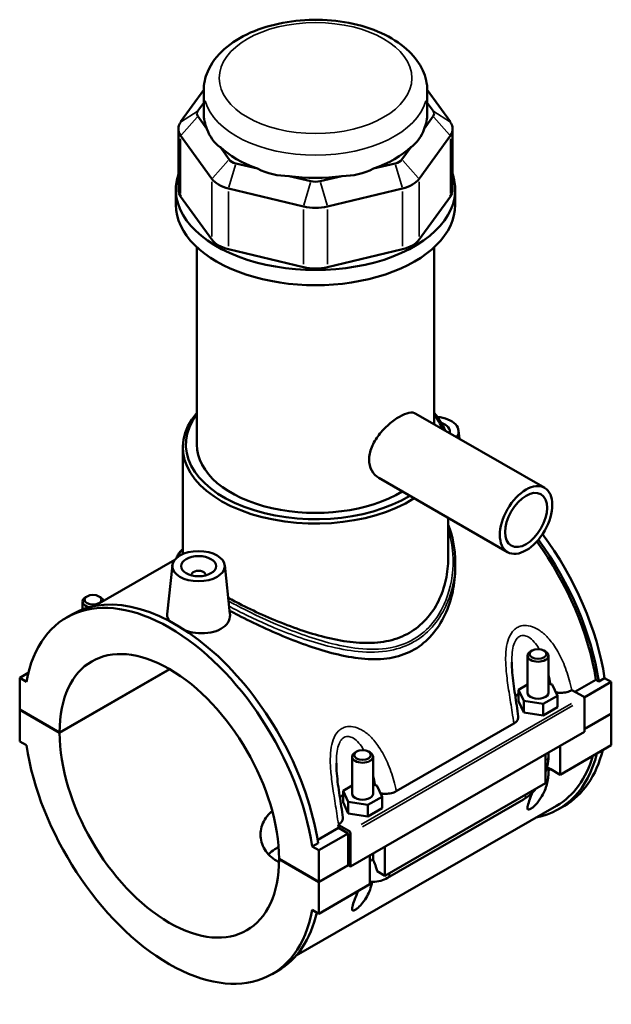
# Model space of a CAD drawing. Header units: inches. Extents: x 0.1 to 46.1, y -0.2 to 46.5.
# Tile 6 of 6: x 39.5 to 46.1, y 35.5 to 46.5. Entities that reach past the tile are written whole.
import ezdxf

# ---------------------------------------------------------------- set-up
doc = ezdxf.new("R2010")
doc.units = ezdxf.units.IN
doc.header["$MEASUREMENT"] = 0
doc.layers.add('Visible (ANSI)', color=7, linetype='Continuous', lineweight=50)
doc.layers.add('Visible Narrow (ANSI)', color=7, linetype='Continuous', lineweight=35)

msp = doc.modelspace()

# ---------------------------------------------------------------- linework, layer by layer
at = {"layer": 'Visible (ANSI)'}
for p, q in [((41.565, 45.74), (41.306, 45.379)), ((44.339, 45.379), (44.08, 45.74)), ((41.565, 45.474), (41.565, 45.73)), ((44.08, 45.474), (44.08, 45.73)), ((41.5, 45.505), (41.565, 45.595)), ((44.08, 45.595), (44.145, 45.505)), ((41.601, 45.303), (41.5, 45.443)), ((44.145, 45.443), (44.044, 45.303)), ((41.28, 45.302), (41.28, 44.619)), ((44.365, 45.302), (44.365, 44.619)), ((41.306, 45.226), (41.656, 44.74)), ((43.989, 44.74), (44.339, 45.226)), ((41.85, 44.957), (41.749, 45.098)), ((43.897, 45.098), (43.795, 44.957)), ((42.169, 44.855), (41.925, 44.914)), ((43.72, 44.914), (43.476, 44.855)), ((42.769, 44.712), (42.525, 44.77)), ((43.12, 44.77), (42.876, 44.712)), ((41.845, 44.631), (42.689, 44.429)), ((42.956, 44.429), (43.8, 44.631)), ((41.251, 44.448), (41.251, 44.619)), ((41.656, 44.056), (41.306, 44.542)), ((44.339, 44.542), (43.989, 44.056)), ((44.394, 44.448), (44.394, 44.619)), ((41.487, 41.751), (41.487, 43.971)), ((44.158, 41.98), (44.158, 43.971)), ((42.689, 43.746), (41.845, 43.947)), ((43.8, 43.947), (42.956, 43.746)), ((43.952, 42.098), (45.4, 41.265)), ((44.432, 41.908), (44.442, 41.816)), ((41.33, 40.518), (41.33, 41.722)), ((43.536, 41.375), (44.983, 40.542)), ((44.315, 40.473), (44.315, 40.926)), ((41.24, 40.455), (40.34, 39.937)), ((44.394, 40.428), (44.394, 40.365)), ((41.213, 40.393), (41.154, 39.845)), ((41.802, 40.393), (41.86, 39.848)), ((41.429, 40.279), (41.429, 40.286)), ((41.586, 40.279), (41.586, 40.286)), ((40.202, 39.898), (40.202, 39.986)), ((40.253, 40.043), (40.236, 40.034)), ((40.387, 40.043), (40.404, 40.034)), ((40.023, 39.807), (40.089, 39.844)), ((45.258, 39.434), (45.241, 39.424)), ((45.392, 39.434), (45.409, 39.424)), ((45.207, 38.96), (45.207, 39.376)), ((45.443, 38.96), (45.443, 39.376)), ((39.944, 38.513), (41.182, 39.226)), ((41.185, 39.224), (39.944, 38.51)), ((39.496, 39.126), (39.592, 39.182)), ((39.571, 39.083), (39.496, 39.126)), ((39.496, 39.126), (39.496, 38.771)), ((45.741, 38.97), (45.976, 39.106)), ((46.009, 39.087), (45.976, 39.106)), ((46.074, 39.125), (46.009, 39.087)), ((46.074, 39.125), (46.149, 39.081)), ((45.207, 39.052), (45.105, 38.994)), ((45.105, 38.994), (45.164, 38.867)), ((45.105, 38.865), (45.105, 38.994)), ((45.486, 39.052), (45.443, 39.059)), ((45.544, 38.926), (45.486, 39.052)), ((45.704, 38.988), (45.707, 38.99)), ((45.707, 38.99), (45.835, 38.916)), ((45.844, 38.906), (46.149, 39.081)), ((46.149, 39.081), (46.149, 38.726)), ((45.384, 38.833), (45.544, 38.926)), ((45.544, 38.797), (45.544, 38.926)), ((45.848, 38.892), (45.848, 38.521)), ((39.496, 38.771), (39.944, 38.513)), ((39.496, 38.768), (39.498, 38.769)), ((39.496, 38.768), (39.496, 38.412)), ((39.944, 38.51), (39.496, 38.768)), ((45.105, 38.865), (45.164, 38.738)), ((45.164, 38.867), (45.384, 38.833)), ((45.164, 38.738), (45.164, 38.867)), ((45.384, 38.705), (45.384, 38.833)), ((45.384, 38.705), (45.544, 38.797)), ((45.164, 38.738), (45.384, 38.705)), ((45.848, 38.553), (46.149, 38.726)), ((46.149, 38.723), (45.848, 38.55)), ((46.147, 38.724), (46.149, 38.723)), ((46.149, 38.723), (46.149, 38.368)), ((43.731, 37.852), (45.053, 38.613)), ((45.848, 38.521), (43.218, 37.006)), ((39.496, 38.412), (39.571, 38.369)), ((45.575, 38.037), (46.149, 38.368)), ((45.575, 38.363), (45.575, 38.037)), ((43.234, 38.24), (43.234, 37.824)), ((43.285, 38.298), (43.268, 38.288)), ((43.419, 38.298), (43.436, 38.288)), ((43.47, 38.24), (43.47, 37.824)), ((45.408, 37.941), (45.408, 38.267)), ((45.443, 38.246), (45.443, 38.287)), ((45.426, 38.123), (45.468, 38.099)), ((45.443, 38.085), (45.468, 38.099)), ((45.575, 38.037), (45.468, 38.099)), ((43.234, 37.916), (43.132, 37.858)), ((43.513, 37.916), (43.47, 37.923)), ((43.572, 37.79), (43.513, 37.916)), ((43.603, 36.901), (45.408, 37.941)), ((43.132, 37.858), (43.191, 37.731)), ((43.132, 37.729), (43.132, 37.858)), ((43.411, 37.697), (43.572, 37.79)), ((43.572, 37.661), (43.572, 37.79)), ((45.534, 37.689), (42.606, 36.003)), ((43.132, 37.729), (43.191, 37.602)), ((43.191, 37.602), (43.191, 37.731)), ((43.191, 37.731), (43.411, 37.697)), ((43.411, 37.569), (43.411, 37.697)), ((43.411, 37.569), (43.572, 37.661)), ((43.634, 36.878), (45.161, 37.758)), ((45.556, 37.649), (45.622, 37.687)), ((43.191, 37.602), (43.411, 37.569)), ((42.847, 37.304), (43.082, 37.439)), ((43.077, 37.475), (43.08, 37.477)), ((43.204, 37.401), (43.077, 37.475)), ((43.19, 37.377), (43.082, 37.439)), ((42.861, 37.188), (43.19, 37.377)), ((43.19, 37.022), (43.19, 37.377)), ((43.218, 37.006), (43.218, 37.377)), ((42.852, 37.269), (42.786, 37.231)), ((42.861, 37.188), (42.786, 37.231)), ((43.603, 37.227), (43.603, 36.901)), ((42.861, 36.833), (42.861, 37.188)), ((43.435, 36.805), (43.435, 37.131)), ((43.47, 37.151), (43.47, 37.11)), ((42.413, 37.091), (42.861, 36.833)), ((42.413, 37.088), (42.416, 37.089)), ((42.861, 36.829), (42.413, 37.088)), ((42.861, 36.833), (43.19, 37.022)), ((43.193, 37.02), (42.861, 36.829)), ((43.19, 37.022), (43.218, 37.006)), ((43.603, 36.901), (43.515, 36.951)), ((42.861, 36.474), (42.861, 36.829)), ((42.861, 36.474), (43.435, 36.805)), ((42.786, 36.517), (42.861, 36.474)), ((42.334, 35.794), (42.4, 35.832))]:
    msp.add_line(p, q, dxfattribs=at)
for centre, major_axis, ratio, start_param, end_param in [((41.629, 45.474), (-0.14, 0), 0.575862, 5.890486, 6.675884), ((42.823, 45.474), (-1.257, 0), 0.575862, 0, 0.238812), ((42.823, 45.474), (1.257, 0), 0.575862, 6.044373, 6.283185), ((44.016, 45.474), (0.14, 0), 0.575862, 5.890486, 6.675884), ((41.629, 45.302), (-0.349, 0), 0.575862, 5.890486, 6.675884), ((42.823, 46.489), (-1.09, -1.38), 0.454202, 5.999949, 6.307723), ((42.823, 46.489), (-1.09, 1.38), 0.454202, 3.117055, 3.424829), ((44.016, 45.302), (0.349, 0), 0.575862, 5.890486, 6.675884), ((42.823, 45.474), (1.257, 0), 0.575862, 3.688179, 4.165803), ((42.823, 45.474), (1.257, 0), 0.575862, 5.258975, 5.736599), ((41.979, 44.988), (-0.14, 0), 0.575862, 0.392699, 1.178097), ((42.823, 46.489), (-0.541, -1.68), 0.675468, 6.181789, 6.489562), ((42.823, 46.489), (0.541, -1.68), 0.675468, 6.076808, 6.384582), ((43.666, 44.988), (0.14, 0), 0.575862, 5.105088, 5.890486), ((42.823, 44.619), (-1.571, 0), 0.575862, 6.091532, 9.616431), ((42.823, 45.474), (1.257, 0), 0.575862, 4.473577, 4.951201), ((41.979, 44.817), (0.349, 0), 0.575862, 3.534292, 4.31969), ((42.823, 44.787), (-0.14, 0), 0.575862, 1.178097, 1.963495), ((43.666, 44.817), (0.349, 0), 0.575862, 5.105088, 5.890486), ((41.629, 44.619), (-0.349, 0), 0.575862, 0, 0.392699), ((44.016, 44.619), (0.349, 0), 0.575862, 5.890486, 6.283185), ((42.823, 44.448), (-1.571, 0), 0.575862, 0, 3.141593), ((42.823, 44.615), (0.349, 0), 0.575862, 4.31969, 5.105088), ((41.979, 44.133), (-0.349, 0), 0.575862, 0.392699, 1.178097), ((43.666, 44.133), (0.349, 0), 0.575862, 5.105088, 5.890486), ((42.823, 43.932), (-0.349, 0), 0.575862, 1.178097, 1.963495), ((42.823, 41.722), (-1.493, 0), 0.575862, 5.820231, 8.691495), ((42.823, 41.751), (-1.458, 0), 0.575862, 5.870801, 8.668678), ((42.823, 41.722), (1.493, 0), 0.575862, 0.219835, 0.462955), ((42.823, 41.751), (1.458, 0), 0.575862, 0.212742, 0.412385), ((44.138, 41.897), (0.295, 0), 0.575862, 5.899932, 7.668788), ((44.138, 41.897), (0.197, 0), 0.575862, 6.125247, 7.316584), ((42.823, 41.751), (-1.336, 0), 0.575862, 0, 2.388175), ((44.401, 39.656), (-1.133, 1.967), 0.578093, 4.122438, 4.896797), ((44.401, 39.656), (1.155, -2.006), 0.578093, 0.977004, 1.755379), ((44.467, 39.694), (-1.155, 2.006), 0.578093, 4.118597, 4.910641), ((41.507, 40.286), (-0.0787, 0), 0.575862, 2.972903, 6.451874), ((41.178, 37.8), (-1.155, 2.006), 0.578093, 4.118597, 6.880845), ((41.244, 37.838), (-1.155, 2.006), 0.578093, 4.118597, 6.283185), ((40.32, 39.986), (-0.118, 0), 0.575862, 5.50164, 7.483949), ((40.32, 39.986), (0.118, 0), 0.575862, 0.105349, 0.781546), ((41.178, 37.8), (-0.871, 1.513), 0.578093, 3.930052, 7.06939), ((45.325, 39.376), (-0.118, 0), 0.575862, 5.50164, 10.206324), ((45.325, 38.831), (0.295, 0), 0.575862, 2.40919, 2.611618), ((45.325, 38.96), (-0.118, 0), 0.575862, 0, 3.141593), ((45.835, 38.9), (-0.0098, 0.0171), 0.578093, 3.928925, 5.499721), ((41.178, 37.8), (0.871, -1.513), 0.578093, 3.930052, 7.06939), ((41.178, 37.8), (1.155, -2.006), 0.578093, 4.118597, 6.880845), ((43.352, 38.24), (-0.118, 0), 0.575862, 5.50164, 10.206324), ((44.401, 39.656), (1.155, -2.006), 0.578093, 6.084831, 6.820591), ((44.401, 39.656), (1.133, -1.967), 0.578093, 0, 0.502834), ((44.467, 39.694), (1.155, -2.006), 0.578093, 0, 0.537406), ((45.325, 38.085), (0.118, 0), 0.575862, 6.280575, 6.830255), ((43.352, 37.695), (0.295, 0), 0.575862, 2.40919, 2.611618), ((43.352, 37.824), (-0.118, 0), 0.575862, 0, 3.141593), ((41.507, 37.99), (-1.133, 1.967), 0.578093, 4.122438, 4.140144), ((43.204, 37.385), (0.0098, -0.0171), 0.578093, 0.787332, 2.358128), ((41.244, 37.838), (1.155, -2.006), 0.578093, 0, 0.556744)]:
    msp.add_ellipse(centre, major_axis=major_axis, ratio=ratio, start_param=start_param, end_param=end_param, dxfattribs=at)
for centre, major_axis, ratio in [((45.191, 40.903), (0.208, 0.362), 0.578093), ((45.191, 40.903), (0.167, 0.289), 0.578093), ((41.507, 40.383), (0.295, 0), 0.575862), ((41.507, 40.383), (0.197, 0), 0.575862), ((40.32, 40.005), (0.0945, 0), 0.575862), ((45.325, 39.395), (0.0945, 0), 0.575862), ((43.352, 38.259), (0.0945, 0), 0.575862)]:
    msp.add_ellipse(centre, major_axis=major_axis, ratio=ratio, dxfattribs=at)
for points, knots in [([(44.08, 45.73), (44.08, 45.809), (44.062, 45.887), (43.993, 46.038), (43.941, 46.11), (43.8, 46.246), (43.708, 46.308), (43.497, 46.413), (43.375, 46.454), (43.12, 46.511), (42.986, 46.526), (42.718, 46.53), (42.584, 46.518), (42.327, 46.47), (42.204, 46.433), (41.98, 46.334), (41.879, 46.272), (41.715, 46.125), (41.651, 46.041), (41.581, 45.878), (41.565, 45.804), (41.565, 45.73)], [0.785398, 0.785398, 0.785398, 0.785398, 1.040225, 1.040225, 1.31996, 1.31996, 1.646599, 1.646599, 1.990549, 1.990549, 2.331714, 2.331714, 2.670691, 2.670691, 3.011318, 3.011318, 3.355304, 3.355304, 3.686145, 3.686145, 3.926991, 3.926991, 3.926991, 3.926991]), ([(43.536, 41.375), (43.535, 41.375), (43.535, 41.375), (43.503, 41.394), (43.474, 41.423), (43.435, 41.495), (43.425, 41.538), (43.425, 41.624), (43.435, 41.673), (43.474, 41.769), (43.503, 41.816), (43.567, 41.9), (43.606, 41.941), (43.688, 42.013), (43.73, 42.043), (43.804, 42.086), (43.842, 42.102), (43.905, 42.114), (43.932, 42.11), (43.952, 42.098)], [2.41106, 2.41106, 2.41106, 2.41106, 2.413135, 2.413135, 2.815418, 2.815418, 3.217702, 3.217702, 3.619986, 3.619986, 4.02227, 4.02227, 4.424412, 4.424412, 4.826553, 4.826553, 5.228695, 5.228695, 5.628762, 5.628762, 5.628762, 5.628762]), ([(44.315, 40.849), (44.324, 40.829), (44.331, 40.808), (44.347, 40.759), (44.356, 40.73), (44.37, 40.671), (44.375, 40.641), (44.385, 40.581), (44.388, 40.55), (44.393, 40.489), (44.394, 40.459), (44.394, 40.428)], [20.887553, 20.887553, 20.887553, 20.887553, 21.087728, 21.087728, 21.363015, 21.363015, 21.638302, 21.638302, 21.913589, 21.913589, 22.188876, 22.188876, 22.188876, 22.188876]), ([(41.258, 40.474), (41.261, 40.483), (41.265, 40.491), (41.276, 40.512), (41.284, 40.525), (41.304, 40.55), (41.316, 40.563), (41.33, 40.576)], [22.5468783, 22.5468783, 22.5468783, 22.5468783, 22.7532668, 22.7532668, 23.0797564, 23.0797564, 23.4261974, 23.4261974, 23.4261974, 23.4261974]), ([(44.315, 40.473), (44.315, 40.394), (44.307, 40.311), (44.27, 40.147), (44.242, 40.066), (44.168, 39.915), (44.121, 39.846), (44.01, 39.725), (43.947, 39.674), (43.878, 39.634)], [20.708259, 20.708259, 20.708259, 20.708259, 21.451401, 21.451401, 22.194543, 22.194543, 22.937684, 22.937684, 23.680826, 23.680826, 23.680826, 23.680826]), ([(44.394, 40.365), (44.394, 40.278), (44.385, 40.187), (44.347, 40.008), (44.318, 39.919), (44.239, 39.753), (44.19, 39.676), (44.074, 39.544), (44.007, 39.488), (43.934, 39.446)], [21.999673, 21.999673, 21.999673, 21.999673, 22.791458, 22.791458, 23.583244, 23.583244, 24.375029, 24.375029, 25.166814, 25.166814, 25.166814, 25.166814]), ([(43.878, 39.634), (43.809, 39.594), (43.732, 39.564), (43.566, 39.526), (43.478, 39.518), (43.294, 39.52), (43.199, 39.53), (43.01, 39.564), (42.914, 39.587), (42.731, 39.64), (42.636, 39.671), (42.446, 39.742), (42.351, 39.781), (42.167, 39.862), (42.078, 39.904), (41.941, 39.974), (41.889, 40.001), (41.841, 40.027)], [0, 0, 0, 0, 0.743142, 0.743142, 1.486283, 1.486283, 2.229425, 2.229425, 2.972566, 2.972566, 3.709476, 3.709476, 4.446386, 4.446386, 5.183296, 5.183296, 5.663758, 5.663758, 5.663758, 5.663758]), ([(43.934, 39.446), (43.86, 39.404), (43.778, 39.374), (43.603, 39.338), (43.51, 39.333), (43.317, 39.343), (43.218, 39.358), (43.019, 39.401), (42.919, 39.429), (42.727, 39.491), (42.628, 39.527), (42.429, 39.607), (42.328, 39.651), (42.135, 39.74), (42.041, 39.786), (41.92, 39.848), (41.888, 39.865), (41.857, 39.882)], [0, 0, 0, 0, 0.791785, 0.791785, 1.58357, 1.58357, 2.375355, 2.375355, 3.16714, 3.16714, 3.948281, 3.948281, 4.729422, 4.729422, 5.510563, 5.510563, 5.804123, 5.804123, 5.804123, 5.804123]), ([(41.179, 39.767), (41.162, 39.789), (41.154, 39.812), (41.153, 39.838), (41.153, 39.841), (41.154, 39.845)], [4.4241299, 4.4241299, 4.4241299, 4.4241299, 4.7497622, 4.7497622, 4.8036294, 4.8036294, 4.8036294, 4.8036294]), ([(41.86, 39.848), (41.861, 39.843), (41.861, 39.838), (41.862, 39.805), (41.853, 39.775), (41.817, 39.72), (41.79, 39.696), (41.758, 39.678)], [1.9790677, 1.9790677, 1.9790677, 1.9790677, 2.0352971, 2.0352971, 2.3748811, 2.3748811, 2.7144651, 2.7144651, 2.7144651, 2.7144651]), ([(41.758, 39.678), (41.727, 39.66), (41.687, 39.645), (41.6, 39.629), (41.552, 39.627), (41.463, 39.633), (41.416, 39.641), (41.37, 39.655), (41.367, 39.655), (41.365, 39.656)], [2.714465, 2.714465, 2.714465, 2.714465, 3.054049, 3.054049, 3.393633, 3.393633, 3.732665, 3.732665, 3.752604, 3.752604, 3.752604, 3.752604]), ([(45.103, 38.692), (45.098, 38.733), (45.092, 38.774), (45.079, 38.857), (45.073, 38.898), (45.06, 38.981), (45.054, 39.023), (45.043, 39.105), (45.039, 39.146), (45.032, 39.226), (45.03, 39.266), (45.03, 39.303)], [0.504345, 0.504345, 0.504345, 0.504345, 0.839407, 0.839407, 1.174469, 1.174469, 1.509532, 1.509532, 1.844594, 1.844594, 2.179657, 2.179657, 2.179657, 2.179657]), ([(45.527, 38.963), (45.528, 38.963), (45.529, 38.963), (45.547, 38.96), (45.565, 38.958), (45.605, 38.959), (45.628, 38.961), (45.669, 38.971), (45.688, 38.979), (45.704, 38.988)], [-0.4859574, -0.4859574, -0.4859574, -0.4859574, -0.4770763, -0.4770763, -0.3427203, -0.3427203, -0.1698946, -0.1698946, 0, 0, 0, 0]), ([(45.053, 38.613), (45.064, 38.619), (45.074, 38.627), (45.09, 38.643), (45.096, 38.652), (45.103, 38.671), (45.104, 38.682), (45.103, 38.692)], [-0.6114062, -0.6114062, -0.6114062, -0.6114062, -0.4880421, -0.4880421, -0.3645154, -0.3645154, -0.2269909, -0.2269909, -0.2269909, -0.2269909]), ([(45.408, 38.066), (45.416, 38.088), (45.423, 38.11), (45.438, 38.17), (45.443, 38.208), (45.443, 38.246)], [4.2128519, 4.2128519, 4.2128519, 4.2128519, 4.3982297, 4.3982297, 4.712389, 4.712389, 4.712389, 4.712389]), ([(43.13, 37.556), (43.125, 37.597), (43.119, 37.638), (43.106, 37.721), (43.1, 37.762), (43.087, 37.845), (43.081, 37.887), (43.07, 37.969), (43.066, 38.01), (43.059, 38.09), (43.057, 38.129), (43.057, 38.167)], [0.504013, 0.504013, 0.504013, 0.504013, 0.839076, 0.839076, 1.174138, 1.174138, 1.509201, 1.509201, 1.844263, 1.844263, 2.179325, 2.179325, 2.179325, 2.179325]), ([(45.443, 38.085), (45.443, 38.063), (45.442, 38.04), (45.435, 37.97), (45.424, 37.923), (45.399, 37.854), (45.386, 37.824), (45.36, 37.78), (45.35, 37.766), (45.329, 37.736), (45.318, 37.722), (45.296, 37.698), (45.285, 37.687), (45.268, 37.672), (45.263, 37.668), (45.252, 37.659), (45.246, 37.656), (45.236, 37.65), (45.232, 37.648), (45.224, 37.645), (45.221, 37.645), (45.213, 37.645), (45.21, 37.648), (45.206, 37.658), (45.206, 37.666), (45.209, 37.684), (45.212, 37.695), (45.222, 37.73), (45.232, 37.757), (45.247, 37.8), (45.253, 37.816), (45.26, 37.834)], [0.645958, 0.645958, 0.645958, 0.645958, 0.89701, 0.89701, 1.413207, 1.413207, 1.730061, 1.730061, 1.888488, 1.888488, 2.046915, 2.046915, 2.156349, 2.156349, 2.211065, 2.211065, 2.265782, 2.265782, 2.320499, 2.320499, 2.375216, 2.375216, 2.48465, 2.48465, 2.643077, 2.643077, 2.801504, 2.801504, 3.118358, 3.118358, 3.305644, 3.305644, 3.305644, 3.305644]), ([(45.161, 37.758), (45.194, 37.777), (45.224, 37.8), (45.269, 37.843), (45.285, 37.86), (45.3, 37.879)], [3.1415927, 3.1415927, 3.1415927, 3.1415927, 3.4557519, 3.4557519, 3.6440853, 3.6440853, 3.6440853, 3.6440853]), ([(43.554, 37.827), (43.555, 37.827), (43.557, 37.827), (43.575, 37.824), (43.592, 37.822), (43.633, 37.823), (43.655, 37.825), (43.696, 37.835), (43.715, 37.842), (43.731, 37.852)], [-0.4859574, -0.4859574, -0.4859574, -0.4859574, -0.4770763, -0.4770763, -0.3427203, -0.3427203, -0.1698946, -0.1698946, 0, 0, 0, 0]), ([(42.413, 37.054), (42.404, 37.058), (42.395, 37.063), (42.358, 37.084), (42.332, 37.103), (42.287, 37.147), (42.267, 37.171), (42.236, 37.223), (42.224, 37.251), (42.209, 37.308), (42.205, 37.337), (42.205, 37.421), (42.22, 37.48), (42.267, 37.559), (42.287, 37.584), (42.318, 37.614), (42.327, 37.622), (42.336, 37.629)], [2.29251, 2.29251, 2.29251, 2.29251, 2.385066, 2.385066, 2.68311, 2.68311, 2.981155, 2.981155, 3.279199, 3.279199, 3.577244, 3.577244, 4.173688, 4.173688, 4.47191, 4.47191, 4.582654, 4.582654, 4.582654, 4.582654]), ([(43.08, 37.477), (43.092, 37.483), (43.101, 37.491), (43.117, 37.507), (43.123, 37.516), (43.13, 37.535), (43.132, 37.546), (43.13, 37.556)], [-0.6114062, -0.6114062, -0.6114062, -0.6114062, -0.4880421, -0.4880421, -0.3645154, -0.3645154, -0.2269909, -0.2269909, -0.2269909, -0.2269909]), ([(42.408, 37.224), (42.4, 37.22), (42.393, 37.217), (42.358, 37.197), (42.333, 37.178), (42.304, 37.151), (42.299, 37.146), (42.294, 37.141)], [4.6750251, 4.6750251, 4.6750251, 4.6750251, 4.7510658, 4.7510658, 5.0480368, 5.0480368, 5.1196883, 5.1196883, 5.1196883, 5.1196883]), ([(43.47, 37.11), (43.47, 37.106), (43.47, 37.102), (43.471, 37.095), (43.471, 37.092), (43.472, 37.086), (43.472, 37.084), (43.473, 37.079), (43.474, 37.077), (43.475, 37.073), (43.476, 37.072), (43.476, 37.07)], [1.5707963, 1.5707963, 1.5707963, 1.5707963, 1.6466565, 1.6466565, 1.7225167, 1.7225167, 1.7983769, 1.7983769, 1.874237, 1.874237, 1.9500972, 1.9500972, 1.9500972, 1.9500972]), ([(43.476, 37.07), (43.486, 37.047), (43.495, 37.024), (43.507, 36.987), (43.511, 36.971), (43.515, 36.953), (43.515, 36.952), (43.515, 36.951)], [0.2316908, 0.2316908, 0.2316908, 0.2316908, 0.4109622, 0.4109622, 0.5379735, 0.5379735, 0.5459992, 0.5459992, 0.5459992, 0.5459992]), ([(43.435, 36.836), (43.445, 36.834), (43.455, 36.833), (43.496, 36.831), (43.527, 36.836), (43.584, 36.853), (43.609, 36.864), (43.634, 36.878)], [2.5722382, 2.5722382, 2.5722382, 2.5722382, 2.6487831, 2.6487831, 2.9067329, 2.9067329, 3.1415927, 3.1415927, 3.1415927, 3.1415927]), ([(43.46, 36.833), (43.454, 36.802), (43.446, 36.772), (43.427, 36.721), (43.416, 36.696), (43.388, 36.645), (43.372, 36.62), (43.338, 36.578), (43.32, 36.558), (43.296, 36.537), (43.29, 36.532), (43.279, 36.523), (43.273, 36.519), (43.263, 36.514), (43.259, 36.512), (43.251, 36.509), (43.248, 36.509), (43.24, 36.509), (43.237, 36.512), (43.233, 36.522), (43.233, 36.529), (43.236, 36.548), (43.239, 36.559), (43.249, 36.594), (43.259, 36.621), (43.277, 36.671), (43.287, 36.697), (43.297, 36.725)], [1.075991, 1.075991, 1.075991, 1.075991, 1.411813, 1.411813, 1.684395, 1.684395, 1.956976, 1.956976, 2.1465, 2.1465, 2.198734, 2.198734, 2.250969, 2.250969, 2.305685, 2.305685, 2.360402, 2.360402, 2.469836, 2.469836, 2.628263, 2.628263, 2.78669, 2.78669, 3.103544, 3.103544, 3.383072, 3.383072, 3.383072, 3.383072])]:
    msp.add_open_spline(points, degree=3, knots=knots, dxfattribs=at)
at = {"layer": 'Visible Narrow (ANSI)'}
for p, q in [((41.49, 45.498), (41.316, 45.386)), ((41.49, 45.432), (41.316, 45.236)), ((44.155, 45.498), (44.329, 45.386)), ((44.155, 45.432), (44.329, 45.236)), ((41.306, 44.576), (41.306, 45.191)), ((44.339, 45.191), (44.339, 44.576)), ((41.84, 44.946), (41.666, 44.75)), ((41.921, 44.899), (41.849, 44.645)), ((43.724, 44.899), (43.796, 44.645)), ((43.805, 44.946), (43.979, 44.75)), ((41.656, 44.705), (41.656, 44.09)), ((42.765, 44.698), (42.693, 44.444)), ((42.88, 44.698), (42.952, 44.444)), ((43.989, 44.09), (43.989, 44.705)), ((41.845, 43.981), (41.845, 44.597)), ((43.8, 44.597), (43.8, 43.981)), ((42.689, 44.395), (42.689, 43.78)), ((42.956, 43.78), (42.956, 44.395)), ((45.703, 38.84), (43.336, 37.477)), ((43.35, 37.453), (45.717, 38.816))]:
    msp.add_line(p, q, dxfattribs=at)
msp.add_ellipse((42.823, 45.873), major_axis=(1.083, 0), ratio=0.575862, dxfattribs=at)
for centre, major_axis, ratio, start_param, end_param in [((42.823, 45.73), (-1.257, 0), 0.575862, 0.15708, 2.984513), ((45.325, 38.246), (0.118, 0), 0.575862, 5.537057, 6.243915), ((45.102, 37.86), (0.059, -0.102), 0.578093, 0.039559, 0.751625), ((43.352, 37.11), (0.118, 0), 0.575862, 5.537057, 6.243915), ((43.575, 36.981), (0.059, -0.102), 0.578093, 0.039559, 0.751625)]:
    msp.add_ellipse(centre, major_axis=major_axis, ratio=ratio, start_param=start_param, end_param=end_param, dxfattribs=at)
for points, knots in [([(44.315, 40.791), (44.344, 40.705), (44.361, 40.614), (44.379, 40.361), (44.358, 40.196), (44.284, 39.983), (44.257, 39.924), (44.177, 39.784), (44.116, 39.708), (44.007, 39.613), (43.967, 39.585), (43.925, 39.561), (43.845, 39.514), (43.756, 39.483), (43.549, 39.445), (43.43, 39.445), (43.197, 39.469), (43.084, 39.492), (42.773, 39.575), (42.572, 39.649), (42.219, 39.8), (42.066, 39.874), (41.899, 39.961), (41.872, 39.976), (41.845, 39.99)], [21.113225, 21.113225, 21.113225, 21.113225, 21.958058, 21.958058, 23.435366, 23.435366, 24.023515, 24.023515, 24.918804, 24.918804, 25.373097, 25.373097, 25.373097, 26.239027, 26.239027, 27.263309, 27.263309, 28.190525, 28.190525, 29.791632, 29.791632, 31.087263, 31.087263, 31.346356, 31.346356, 31.346356, 31.346356]), ([(41.852, 39.931), (41.869, 39.922), (41.886, 39.913), (42.044, 39.831), (42.199, 39.758), (42.556, 39.608), (42.76, 39.535), (43.077, 39.456), (43.192, 39.434), (43.428, 39.412), (43.549, 39.414), (43.76, 39.454), (43.852, 39.487), (43.934, 39.534), (43.977, 39.559), (44.017, 39.588), (44.129, 39.684), (44.192, 39.761), (44.274, 39.902), (44.302, 39.961), (44.371, 40.153), (44.394, 40.291), (44.394, 40.428)], [-31.249961, -31.249961, -31.249961, -31.249961, -31.087263, -31.087263, -29.791632, -29.791632, -28.190525, -28.190525, -27.263309, -27.263309, -26.239027, -26.239027, -25.373097, -25.373097, -25.373097, -24.918804, -24.918804, -24.023515, -24.023515, -23.435366, -23.435366, -22.188876, -22.188876, -22.188876, -22.188876]), ([(45.704, 38.988), (45.696, 39.027), (45.686, 39.067), (45.656, 39.176), (45.633, 39.245), (45.577, 39.373), (45.546, 39.431), (45.48, 39.529), (45.447, 39.57), (45.379, 39.635), (45.347, 39.66), (45.281, 39.696), (45.248, 39.708), (45.189, 39.718), (45.162, 39.717), (45.121, 39.707), (45.105, 39.701), (45.091, 39.693), (45.077, 39.685), (45.064, 39.674), (45.033, 39.643), (45.017, 39.619), (44.989, 39.559), (44.979, 39.522), (44.964, 39.44), (44.961, 39.394), (44.961, 39.29), (44.965, 39.233), (44.978, 39.104), (44.988, 39.034), (45.011, 38.888), (45.024, 38.812), (45.041, 38.695), (45.047, 38.654), (45.053, 38.613)], [-6.124078, -6.124078, -6.124078, -6.124078, -5.803522, -5.803522, -5.237133, -5.237133, -4.730668, -4.730668, -4.320117, -4.320117, -3.986616, -3.986616, -3.689289, -3.689289, -3.444287, -3.444287, -3.291161, -3.291161, -3.291161, -3.138034, -3.138034, -2.893032, -2.893032, -2.595705, -2.595705, -2.262204, -2.262204, -1.851653, -1.851653, -1.345189, -1.345189, -0.7788, -0.7788, -0.458243, -0.458243, -0.458243, -0.458243]), ([(45.03, 39.303), (45.03, 39.312), (45.03, 39.321), (45.031, 39.368), (45.033, 39.404), (45.043, 39.468), (45.05, 39.497), (45.069, 39.541), (45.079, 39.559), (45.099, 39.581), (45.107, 39.587), (45.116, 39.593), (45.125, 39.598), (45.134, 39.601), (45.16, 39.605), (45.177, 39.603), (45.213, 39.59), (45.233, 39.578), (45.273, 39.542), (45.293, 39.519), (45.321, 39.479), (45.33, 39.464), (45.339, 39.449)], [2.179657, 2.179657, 2.179657, 2.179657, 2.262204, 2.262204, 2.595705, 2.595705, 2.893032, 2.893032, 3.138034, 3.138034, 3.291161, 3.291161, 3.291161, 3.444287, 3.444287, 3.689289, 3.689289, 3.986616, 3.986616, 4.320117, 4.320117, 4.495893, 4.495893, 4.495893, 4.495893]), ([(43.731, 37.852), (43.723, 37.891), (43.713, 37.931), (43.684, 38.04), (43.66, 38.109), (43.604, 38.237), (43.573, 38.295), (43.507, 38.393), (43.474, 38.434), (43.407, 38.499), (43.374, 38.524), (43.308, 38.56), (43.275, 38.572), (43.216, 38.582), (43.189, 38.581), (43.148, 38.571), (43.133, 38.565), (43.118, 38.557), (43.104, 38.548), (43.091, 38.538), (43.06, 38.507), (43.044, 38.483), (43.016, 38.423), (43.006, 38.386), (42.992, 38.304), (42.989, 38.258), (42.988, 38.154), (42.992, 38.096), (43.005, 37.968), (43.016, 37.898), (43.038, 37.751), (43.051, 37.676), (43.069, 37.559), (43.075, 37.518), (43.08, 37.477)], [-6.123747, -6.123747, -6.123747, -6.123747, -5.803205, -5.803205, -5.236827, -5.236827, -4.730334, -4.730334, -4.319781, -4.319781, -3.986285, -3.986285, -3.688958, -3.688958, -3.443956, -3.443956, -3.29083, -3.29083, -3.29083, -3.137703, -3.137703, -2.892701, -2.892701, -2.595374, -2.595374, -2.261878, -2.261878, -1.851325, -1.851325, -1.344832, -1.344832, -0.778454, -0.778454, -0.457912, -0.457912, -0.457912, -0.457912]), ([(43.057, 38.167), (43.057, 38.176), (43.057, 38.185), (43.058, 38.232), (43.06, 38.268), (43.071, 38.332), (43.078, 38.361), (43.096, 38.405), (43.106, 38.423), (43.126, 38.444), (43.134, 38.451), (43.143, 38.456), (43.152, 38.462), (43.162, 38.465), (43.187, 38.469), (43.204, 38.467), (43.241, 38.454), (43.26, 38.442), (43.301, 38.406), (43.32, 38.383), (43.348, 38.343), (43.358, 38.328), (43.366, 38.313)], [2.179325, 2.179325, 2.179325, 2.179325, 2.261878, 2.261878, 2.595374, 2.595374, 2.892701, 2.892701, 3.137703, 3.137703, 3.29083, 3.29083, 3.29083, 3.443956, 3.443956, 3.688958, 3.688958, 3.986285, 3.986285, 4.319781, 4.319781, 4.495562, 4.495562, 4.495562, 4.495562])]:
    msp.add_open_spline(points, degree=3, knots=knots, dxfattribs=at)
for points in [[(41.278, 40.489), (41.284, 40.517), (41.302, 40.544), (41.33, 40.573)], [(45.443, 39.176), (45.453, 39.136), (45.462, 39.096), (45.469, 39.055)], [(43.47, 38.04), (43.48, 38), (43.489, 37.96), (43.497, 37.919)]]:
    msp.add_open_spline(points, degree=3, dxfattribs=at)

doc.saveas('drawing.dxf')
